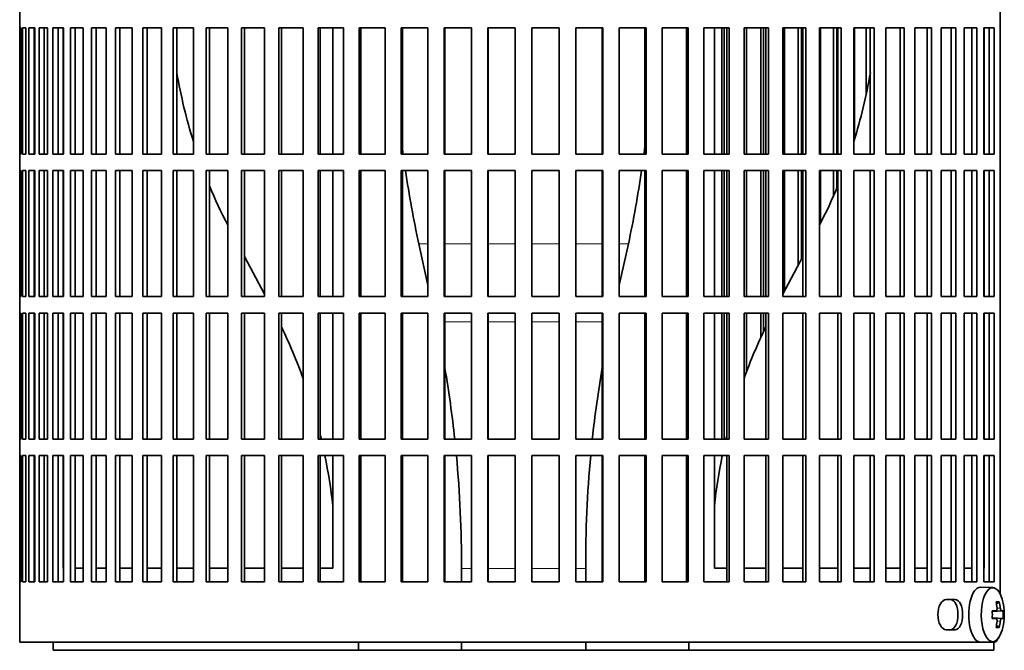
# Model space of a CAD drawing. Header units: millimetres. Extents: x 150 to 747, y -659 to 1200.
# Tile 7 of 13: x 155 to 335, y 188 to 303. Entities that reach past the tile are written whole.
import ezdxf

# ---------------------------------------------------------------- set-up
doc = ezdxf.new("R2010")
doc.units = ezdxf.units.MM
for name, color, linetype in [('M5X8_UNI7687', 7, 'Continuous'), ('VSI134_FILTRO_A', 7, 'Continuous'), ('VSI134_FILTRO_B', 7, 'Continuous'), ('VSI134_SUPPORTO_', 7, 'Continuous')]:
    doc.layers.add(name, color=color, linetype=linetype)

# ---------------------------------------------------------------- blocks, each defined once
blk = doc.blocks.new('SE')
at = {"layer": 'M5X8_UNI7687', "color": 7, "linetype": 'Continuous', "lineweight": 35}
for p, q in [((332.44, 199.61), (330.17, 199.68)), ((333.61, 197.02), (333.1, 196.63)), ((332.33, 195.33), (333, 195.39)), ((334.3, 195.38), (332.33, 195.23)), ((334.3, 193.99), (332.33, 194.13)), ((333, 193.97), (332.33, 194.04)), ((333.61, 192.35), (333.1, 192.74)), ((330.17, 189.68), (332.44, 189.75))]:
    blk.add_line(p, q, dxfattribs=at)
at = {"layer": 'M5X8_UNI7687', "color": 4, "linetype": 'Continuous', "lineweight": 9}
for p, q in [((334.01, 195.39), (332.33, 195.24)), ((332.33, 195.33), (332.99, 195.39)), ((333.19, 195.84), (333.8, 195.89)), ((332.33, 194.13), (334.01, 193.97)), ((332.99, 193.97), (332.33, 194.04)), ((333.8, 193.48), (333.19, 193.53))]:
    blk.add_line(p, q, dxfattribs=at)
at = {"layer": 'M5X8_UNI7687', "color": 7, "linetype": 'Continuous', "lineweight": 35}
for centre, radius, start, end in [((324.52, 194.68), 10, 343.7273, 16.2727), ((324.9, 194.68), 9.42, 355.7871, 4.2129)]:
    blk.add_arc(centre, radius, start, end, dxfattribs=at)
for centre, major_axis, ratio, start_param, end_param in [((330.14, 194.68), (0, 5), 0.422618, 0, 3.154553), ((332.41, 194.68), (0, -4.93), 0.422618, 2.175256, 6.283185), ((326.53, 191.62), (7.75, 5.06), 0.247104, 0.286808, 0.4365), ((324.6, 194.68), (0, 10), 0.866025, 4.833518, 4.948078), ((324.47, 194.68), (0, 10), 0.939693, 4.833518, 4.948078), ((324.54, 194.53), (9.97, 0.79), 0.036834, 0.556003, 0.670562), ((327.82, 194.68), (0, -9.26), 0.488139, 1.49595, 1.645642), ((324.54, 194.53), (9.97, 0.79), 0.036834, 0.199185, 0.313745), ((324.54, 194.84), (9.97, -0.79), 0.036834, -0.670562, -0.556003), ((324.6, 194.68), (0, -10), 0.866025, 1.335108, 1.449667), ((326.53, 197.75), (7.75, -5.06), 0.247104, -0.4365, -0.286808), ((324.47, 194.68), (0, -10), 0.939693, 1.335108, 1.449667), ((324.54, 194.84), (9.97, -0.79), 0.036834, -0.313745, -0.199185), ((332.41, 194.68), (0, -4.93), 0.422618, 0, 0.966337)]:
    blk.add_ellipse(centre, major_axis=major_axis, ratio=ratio, start_param=start_param, end_param=end_param, dxfattribs=at)
for points in [[(332.99, 195.39), (333, 195.39), (333.02, 195.4), (333.04, 195.4), (333.06, 195.42), (333.08, 195.43), (333.1, 195.45), (333.12, 195.48), (333.14, 195.51), (333.16, 195.54), (333.17, 195.58), (333.18, 195.62), (333.19, 195.66), (333.2, 195.7), (333.2, 195.75), (333.2, 195.79), (333.2, 195.84), (333.2, 195.87), (333.2, 195.89)], [(333.8, 195.89), (333.8, 195.87), (333.8, 195.84), (333.81, 195.79), (333.82, 195.75), (333.83, 195.7), (333.84, 195.66), (333.85, 195.62), (333.87, 195.58), (333.88, 195.54), (333.9, 195.51), (333.91, 195.48), (333.93, 195.45), (333.95, 195.43), (333.96, 195.42), (333.98, 195.4), (333.99, 195.4), (334, 195.39), (334.01, 195.39)], [(333.2, 193.48), (333.2, 193.49), (333.2, 193.53), (333.2, 193.57), (333.2, 193.62), (333.2, 193.66), (333.19, 193.71), (333.18, 193.75), (333.17, 193.79), (333.16, 193.83), (333.14, 193.86), (333.12, 193.89), (333.1, 193.91), (333.08, 193.93), (333.06, 193.95), (333.04, 193.96), (333.02, 193.97), (333, 193.97), (332.99, 193.97)], [(334.01, 193.97), (334, 193.97), (333.99, 193.97), (333.98, 193.96), (333.96, 193.95), (333.95, 193.93), (333.93, 193.91), (333.91, 193.89), (333.9, 193.86), (333.88, 193.83), (333.87, 193.79), (333.85, 193.75), (333.84, 193.71), (333.83, 193.66), (333.82, 193.62), (333.81, 193.57), (333.8, 193.53), (333.8, 193.49), (333.8, 193.48)]]:
    blk.add_open_spline(points, degree=3, dxfattribs=at)
at = {"layer": 'VSI134_FILTRO_A', "color": 7, "linetype": 'Continuous', "lineweight": 35}
for p, q in [((154.76, 390.68), (154.76, 189.68)), ((333.75, 375.68), (333.75, 198.46)), ((154.78, 301.68), (154.78, 278.68)), ((154.99, 301.68), (154.78, 301.68)), ((154.99, 301.68), (154.99, 278.68)), ((155.26, 301.68), (155.26, 278.68)), ((155.91, 301.68), (155.26, 301.68)), ((155.91, 301.68), (155.91, 278.68)), ((156.44, 301.68), (156.44, 278.68)), ((157.52, 301.68), (156.44, 301.68)), ((157.41, 301.68), (157.41, 278.68)), ((157.52, 301.68), (157.52, 278.68)), ((158.3, 301.68), (158.3, 278.68)), ((159.81, 301.68), (158.3, 301.68)), ((159.26, 301.68), (159.26, 278.68)), ((159.81, 301.68), (159.81, 278.68)), ((160.84, 301.68), (160.84, 278.68)), ((162.75, 301.68), (160.84, 301.68)), ((161.77, 301.68), (161.77, 278.68)), ((162.75, 301.68), (162.75, 278.68)), ((164.03, 301.68), (164.03, 278.68)), ((166.34, 301.68), (164.03, 301.68)), ((164.92, 301.68), (164.92, 278.68)), ((166.34, 301.68), (166.34, 278.68)), ((167.86, 301.68), (167.86, 278.68)), ((170.54, 301.68), (167.86, 301.68)), ((168.7, 301.68), (168.7, 278.68)), ((170.54, 301.68), (170.54, 278.68)), ((172.28, 301.68), (172.28, 278.68)), ((175.32, 301.68), (172.28, 301.68)), ((173.07, 301.68), (173.07, 278.68)), ((175.32, 301.68), (175.32, 278.68)), ((177.27, 301.68), (177.27, 278.68)), ((180.65, 301.68), (177.27, 301.68)), ((178.01, 301.68), (178.01, 278.68)), ((180.65, 301.68), (180.65, 278.68)), ((186.48, 301.68), (182.79, 301.68)), ((182.79, 301.68), (182.79, 278.68)), ((183.46, 301.68), (183.46, 278.68)), ((186.48, 301.68), (186.48, 278.68)), ((192.76, 301.68), (188.79, 301.68)), ((188.79, 301.68), (188.79, 278.68)), ((189.4, 301.68), (189.4, 278.68)), ((192.76, 301.68), (192.76, 278.68)), ((199.46, 301.68), (195.24, 301.68)), ((195.24, 301.68), (195.24, 278.68)), ((195.78, 301.68), (195.78, 278.68)), ((199.46, 301.68), (199.46, 278.68)), ((206.52, 301.68), (202.08, 301.68)), ((202.08, 301.68), (202.08, 278.68)), ((202.54, 301.68), (202.54, 278.68)), ((206.52, 301.68), (206.52, 278.68)), ((213.88, 301.68), (209.26, 301.68)), ((209.26, 301.68), (209.26, 278.68)), ((209.64, 301.68), (209.64, 278.68)), ((213.88, 301.68), (213.88, 278.68)), ((221.49, 301.68), (216.72, 301.68)), ((216.72, 301.68), (216.72, 278.68)), ((217.03, 301.68), (217.03, 278.68)), ((221.49, 301.68), (221.49, 278.68)), ((229.3, 301.68), (224.42, 301.68)), ((224.42, 301.68), (224.42, 278.68)), ((224.63, 301.68), (224.63, 278.68)), ((229.3, 301.68), (229.3, 278.68)), ((237.24, 301.68), (232.28, 301.68)), ((232.28, 301.68), (232.28, 278.68)), ((232.41, 301.68), (232.41, 278.68)), ((237.24, 301.68), (237.24, 278.68)), ((245.25, 301.68), (240.25, 301.68)), ((240.25, 301.68), (240.25, 278.68)), ((240.3, 301.68), (240.3, 278.68)), ((245.25, 301.68), (245.25, 278.68)), ((253.27, 301.68), (248.28, 301.68)), ((248.28, 301.68), (248.28, 278.68)), ((253.23, 301.68), (253.23, 278.68)), ((253.27, 301.68), (253.27, 278.68)), ((261.25, 301.68), (256.29, 301.68)), ((256.29, 301.68), (256.29, 278.68)), ((261.12, 301.68), (261.12, 278.68)), ((261.25, 301.68), (261.25, 278.68)), ((269.11, 301.68), (264.23, 301.68)), ((264.23, 301.68), (264.23, 278.68)), ((268.89, 301.68), (268.89, 278.68)), ((269.11, 301.68), (269.11, 278.68)), ((276.8, 301.68), (272.03, 301.68)), ((272.03, 301.68), (272.03, 278.68)), ((276.5, 301.68), (276.5, 278.68)), ((276.8, 301.68), (276.8, 278.68)), ((284.27, 301.68), (279.65, 301.68)), ((279.65, 301.68), (279.65, 278.68)), ((283.88, 301.68), (283.88, 278.68)), ((284.27, 301.68), (284.27, 278.68)), ((291.45, 301.68), (287.01, 301.68)), ((287.01, 301.68), (287.01, 278.68)), ((290.98, 301.68), (290.98, 278.68)), ((291.45, 301.68), (291.45, 278.68)), ((298.29, 301.68), (294.07, 301.68)), ((294.07, 301.68), (294.07, 278.68)), ((297.75, 301.68), (297.75, 278.68)), ((298.29, 301.68), (298.29, 278.68)), ((304.73, 301.68), (300.77, 301.68)), ((300.77, 301.68), (300.77, 278.68)), ((304.12, 301.68), (304.12, 278.68)), ((304.73, 301.68), (304.73, 278.68)), ((310.74, 301.68), (307.05, 301.68)), ((307.05, 301.68), (307.05, 278.68)), ((310.06, 301.68), (310.06, 278.68)), ((310.74, 301.68), (310.74, 278.68)), ((316.26, 301.68), (312.88, 301.68)), ((312.88, 301.68), (312.88, 278.68)), ((315.52, 301.68), (315.52, 278.68)), ((316.26, 301.68), (316.26, 278.68)), ((321.25, 301.68), (318.2, 301.68)), ((318.2, 301.68), (318.2, 278.68)), ((320.45, 301.68), (320.45, 278.68)), ((321.25, 301.68), (321.25, 278.68)), ((325.67, 301.68), (322.98, 301.68)), ((322.98, 301.68), (322.98, 278.68)), ((324.83, 301.68), (324.83, 278.68)), ((325.67, 301.68), (325.67, 278.68)), ((329.49, 301.68), (327.18, 301.68)), ((327.18, 301.68), (327.18, 278.68)), ((328.61, 301.68), (328.61, 278.68)), ((329.49, 301.68), (329.49, 278.68)), ((332.69, 301.68), (330.77, 301.68)), ((330.77, 301.68), (330.77, 278.68)), ((331.76, 301.68), (331.76, 278.68)), ((332.69, 301.68), (332.69, 278.68)), ((154.99, 278.68), (154.78, 278.68)), ((155.91, 278.68), (155.26, 278.68)), ((157.52, 278.68), (156.44, 278.68)), ((159.81, 278.68), (158.3, 278.68)), ((162.75, 278.68), (160.84, 278.68)), ((166.34, 278.68), (164.03, 278.68)), ((170.54, 278.68), (167.86, 278.68)), ((175.32, 278.68), (172.28, 278.68)), ((180.65, 278.68), (177.27, 278.68)), ((186.48, 278.68), (182.79, 278.68)), ((192.76, 278.68), (188.79, 278.68)), ((199.46, 278.68), (195.24, 278.68)), ((206.52, 278.68), (202.08, 278.68)), ((213.88, 278.68), (209.26, 278.68)), ((221.49, 278.68), (216.72, 278.68)), ((229.3, 278.68), (224.42, 278.68)), ((237.24, 278.68), (232.28, 278.68)), ((245.25, 278.68), (240.25, 278.68)), ((253.27, 278.68), (248.28, 278.68)), ((261.25, 278.68), (256.29, 278.68)), ((269.11, 278.68), (264.23, 278.68)), ((276.8, 278.68), (272.03, 278.68)), ((284.27, 278.68), (279.65, 278.68)), ((291.45, 278.68), (287.01, 278.68)), ((298.29, 278.68), (294.07, 278.68)), ((304.73, 278.68), (300.77, 278.68)), ((310.74, 278.68), (307.05, 278.68)), ((316.26, 278.68), (312.88, 278.68)), ((321.25, 278.68), (318.2, 278.68)), ((325.67, 278.68), (322.98, 278.68)), ((329.49, 278.68), (327.18, 278.68)), ((332.69, 278.68), (330.77, 278.68)), ((154.78, 275.68), (154.78, 252.68)), ((154.99, 275.68), (154.78, 275.68)), ((154.99, 275.68), (154.99, 252.68)), ((155.26, 275.68), (155.26, 252.68)), ((155.91, 275.68), (155.26, 275.68)), ((155.91, 275.68), (155.91, 252.68)), ((156.44, 275.68), (156.44, 252.68)), ((157.52, 275.68), (156.44, 275.68)), ((157.41, 275.68), (157.41, 252.68)), ((157.52, 275.68), (157.52, 252.68)), ((158.3, 275.68), (158.3, 252.68)), ((159.81, 275.68), (158.3, 275.68)), ((159.26, 275.68), (159.26, 252.68)), ((159.81, 275.68), (159.81, 252.68)), ((160.84, 275.68), (160.84, 252.68)), ((162.75, 275.68), (160.84, 275.68)), ((161.77, 275.68), (161.77, 252.68)), ((162.75, 275.68), (162.75, 252.68)), ((164.03, 275.68), (164.03, 252.68)), ((166.34, 275.68), (164.03, 275.68)), ((164.92, 275.68), (164.92, 252.68)), ((166.34, 275.68), (166.34, 252.68)), ((167.86, 275.68), (167.86, 252.68)), ((170.54, 275.68), (167.86, 275.68)), ((168.7, 275.68), (168.7, 252.68)), ((170.54, 275.68), (170.54, 252.68)), ((172.28, 275.68), (172.28, 252.68)), ((175.32, 275.68), (172.28, 275.68)), ((173.07, 275.68), (173.07, 252.68)), ((175.32, 275.68), (175.32, 252.68)), ((177.27, 275.68), (177.27, 252.68)), ((180.65, 275.68), (177.27, 275.68)), ((178.01, 275.68), (178.01, 252.68)), ((180.65, 275.68), (180.65, 252.68)), ((186.48, 275.68), (182.79, 275.68)), ((182.79, 275.68), (182.79, 252.68)), ((183.46, 275.68), (183.46, 252.68)), ((186.48, 275.68), (186.48, 252.68)), ((192.76, 275.68), (188.79, 275.68)), ((188.79, 275.68), (188.79, 252.68)), ((189.4, 275.68), (189.4, 252.68)), ((192.76, 275.68), (192.76, 252.68)), ((199.46, 275.68), (195.24, 275.68)), ((195.24, 275.68), (195.24, 252.68)), ((195.78, 275.68), (195.78, 252.68)), ((199.46, 275.68), (199.46, 252.68)), ((206.52, 275.68), (202.08, 275.68)), ((202.08, 275.68), (202.08, 252.68)), ((202.54, 275.68), (202.54, 252.68)), ((206.52, 275.68), (206.52, 252.68)), ((213.88, 275.68), (209.26, 275.68)), ((209.26, 275.68), (209.26, 252.68)), ((209.64, 275.68), (209.64, 252.68)), ((213.88, 275.68), (213.88, 252.68)), ((221.49, 275.68), (216.72, 275.68)), ((216.72, 275.68), (216.72, 252.68)), ((217.03, 275.68), (217.03, 252.68)), ((221.49, 275.68), (221.49, 252.68)), ((229.3, 275.68), (224.42, 275.68)), ((224.42, 275.68), (224.42, 252.68)), ((224.63, 275.68), (224.63, 252.68)), ((229.3, 275.68), (229.3, 252.68)), ((237.24, 275.68), (232.28, 275.68)), ((232.28, 275.68), (232.28, 252.68)), ((232.41, 275.68), (232.41, 252.68)), ((237.24, 275.68), (237.24, 252.68)), ((245.25, 275.68), (240.25, 275.68)), ((240.25, 275.68), (240.25, 252.68)), ((240.3, 275.68), (240.3, 252.68)), ((245.25, 275.68), (245.25, 252.68)), ((253.27, 275.68), (248.28, 275.68)), ((248.28, 275.68), (248.28, 252.68)), ((253.23, 275.68), (253.23, 252.68)), ((253.27, 275.68), (253.27, 252.68)), ((261.25, 275.68), (256.29, 275.68)), ((256.29, 275.68), (256.29, 252.68)), ((261.12, 275.68), (261.12, 252.68)), ((261.25, 275.68), (261.25, 252.68)), ((269.11, 275.68), (264.23, 275.68)), ((264.23, 275.68), (264.23, 252.68)), ((268.89, 275.68), (268.89, 252.68)), ((269.11, 275.68), (269.11, 252.68)), ((276.8, 275.68), (272.03, 275.68)), ((272.03, 275.68), (272.03, 252.68)), ((276.5, 275.68), (276.5, 252.68)), ((276.8, 275.68), (276.8, 252.68)), ((284.27, 275.68), (279.65, 275.68)), ((279.65, 275.68), (279.65, 252.68)), ((283.88, 275.68), (283.88, 252.68)), ((284.27, 275.68), (284.27, 252.68)), ((291.45, 275.68), (287.01, 275.68)), ((287.01, 275.68), (287.01, 252.68)), ((290.98, 275.68), (290.98, 252.68)), ((291.45, 275.68), (291.45, 252.68)), ((298.29, 275.68), (294.07, 275.68)), ((294.07, 275.68), (294.07, 252.68)), ((297.75, 275.68), (297.75, 252.68)), ((298.29, 275.68), (298.29, 252.68)), ((304.73, 275.68), (300.77, 275.68)), ((300.77, 275.68), (300.77, 252.68)), ((304.12, 275.68), (304.12, 252.68)), ((304.73, 275.68), (304.73, 252.68)), ((310.74, 275.68), (307.05, 275.68)), ((307.05, 275.68), (307.05, 252.68)), ((310.06, 275.68), (310.06, 252.68)), ((310.74, 275.68), (310.74, 252.68)), ((316.26, 275.68), (312.88, 275.68)), ((312.88, 275.68), (312.88, 252.68)), ((315.52, 275.68), (315.52, 252.68)), ((316.26, 275.68), (316.26, 252.68)), ((321.25, 275.68), (318.2, 275.68)), ((318.2, 275.68), (318.2, 252.68)), ((320.45, 275.68), (320.45, 252.68)), ((321.25, 275.68), (321.25, 252.68)), ((325.67, 275.68), (322.98, 275.68)), ((322.98, 275.68), (322.98, 252.68)), ((324.83, 275.68), (324.83, 252.68)), ((325.67, 275.68), (325.67, 252.68)), ((329.49, 275.68), (327.18, 275.68)), ((327.18, 275.68), (327.18, 252.68)), ((328.61, 275.68), (328.61, 252.68)), ((329.49, 275.68), (329.49, 252.68)), ((332.69, 275.68), (330.77, 275.68)), ((330.77, 275.68), (330.77, 252.68)), ((331.76, 275.68), (331.76, 252.68)), ((332.69, 275.68), (332.69, 252.68)), ((154.99, 252.68), (154.78, 252.68)), ((155.91, 252.68), (155.26, 252.68)), ((157.52, 252.68), (156.44, 252.68)), ((159.81, 252.68), (158.3, 252.68)), ((162.75, 252.68), (160.84, 252.68)), ((166.34, 252.68), (164.03, 252.68)), ((170.54, 252.68), (167.86, 252.68)), ((175.32, 252.68), (172.28, 252.68)), ((180.65, 252.68), (177.27, 252.68)), ((186.48, 252.68), (182.79, 252.68)), ((192.76, 252.68), (188.79, 252.68)), ((199.46, 252.68), (195.24, 252.68)), ((206.52, 252.68), (202.08, 252.68)), ((213.88, 252.68), (209.26, 252.68)), ((221.49, 252.68), (216.72, 252.68)), ((229.3, 252.68), (224.42, 252.68)), ((237.24, 252.68), (232.28, 252.68)), ((245.25, 252.68), (240.25, 252.68)), ((253.27, 252.68), (248.28, 252.68)), ((261.25, 252.68), (256.29, 252.68)), ((269.11, 252.68), (264.23, 252.68)), ((276.8, 252.68), (272.03, 252.68)), ((284.27, 252.68), (279.65, 252.68)), ((291.45, 252.68), (287.01, 252.68)), ((298.29, 252.68), (294.07, 252.68)), ((304.73, 252.68), (300.77, 252.68)), ((310.74, 252.68), (307.05, 252.68)), ((316.26, 252.68), (312.88, 252.68)), ((321.25, 252.68), (318.2, 252.68)), ((325.67, 252.68), (322.98, 252.68)), ((329.49, 252.68), (327.18, 252.68)), ((332.69, 252.68), (330.77, 252.68)), ((154.78, 249.68), (154.78, 226.68)), ((154.99, 249.68), (154.78, 249.68)), ((154.99, 249.68), (154.99, 226.68)), ((155.26, 249.68), (155.26, 226.68)), ((155.91, 249.68), (155.26, 249.68)), ((155.91, 249.68), (155.91, 226.68)), ((156.44, 249.68), (156.44, 226.68)), ((157.52, 249.68), (156.44, 249.68)), ((157.41, 249.68), (157.41, 226.68)), ((157.52, 249.68), (157.52, 226.68)), ((158.3, 249.68), (158.3, 226.68)), ((159.81, 249.68), (158.3, 249.68)), ((159.26, 249.68), (159.26, 226.68)), ((159.81, 249.68), (159.81, 226.68)), ((160.84, 249.68), (160.84, 226.68)), ((162.75, 249.68), (160.84, 249.68)), ((161.77, 249.68), (161.77, 226.68)), ((162.75, 249.68), (162.75, 226.68)), ((164.03, 249.68), (164.03, 226.68)), ((166.34, 249.68), (164.03, 249.68)), ((164.92, 249.68), (164.92, 226.68)), ((166.34, 249.68), (166.34, 226.68)), ((167.86, 249.68), (167.86, 226.68)), ((170.54, 249.68), (167.86, 249.68)), ((168.7, 249.68), (168.7, 226.68)), ((170.54, 249.68), (170.54, 226.68)), ((172.28, 249.68), (172.28, 226.68)), ((175.32, 249.68), (172.28, 249.68)), ((173.07, 249.68), (173.07, 226.68)), ((175.32, 249.68), (175.32, 226.68)), ((177.27, 249.68), (177.27, 226.68)), ((180.65, 249.68), (177.27, 249.68)), ((178.01, 249.68), (178.01, 226.68)), ((180.65, 249.68), (180.65, 226.68)), ((186.48, 249.68), (182.79, 249.68)), ((182.79, 249.68), (182.79, 226.68)), ((183.46, 249.68), (183.46, 226.68)), ((186.48, 249.68), (186.48, 226.68)), ((192.76, 249.68), (188.79, 249.68)), ((188.79, 249.68), (188.79, 226.68)), ((189.4, 249.68), (189.4, 226.68)), ((192.76, 249.68), (192.76, 226.68)), ((199.46, 249.68), (195.24, 249.68)), ((195.24, 249.68), (195.24, 226.68)), ((195.78, 249.68), (195.78, 226.68)), ((199.46, 249.68), (199.46, 226.68)), ((206.52, 249.68), (202.08, 249.68)), ((202.08, 249.68), (202.08, 226.68)), ((202.54, 249.68), (202.54, 226.68)), ((206.52, 249.68), (206.52, 226.68)), ((213.88, 249.68), (209.26, 249.68)), ((209.26, 249.68), (209.26, 226.68)), ((209.64, 249.68), (209.64, 226.68)), ((213.88, 249.68), (213.88, 226.68)), ((221.49, 249.68), (216.72, 249.68)), ((216.72, 249.68), (216.72, 226.68)), ((217.03, 249.68), (217.03, 226.68)), ((221.49, 249.68), (221.49, 226.68)), ((229.3, 249.68), (224.42, 249.68)), ((224.42, 249.68), (224.42, 226.68)), ((224.63, 249.68), (224.63, 226.68)), ((229.3, 249.68), (229.3, 226.68)), ((237.24, 249.68), (232.28, 249.68)), ((232.28, 249.68), (232.28, 226.68)), ((232.41, 249.68), (232.41, 226.68)), ((237.24, 249.68), (237.24, 226.68)), ((245.25, 249.68), (240.25, 249.68)), ((240.25, 249.68), (240.25, 226.68)), ((240.3, 249.68), (240.3, 226.68)), ((245.25, 249.68), (245.25, 226.68)), ((253.27, 249.68), (248.28, 249.68)), ((248.28, 249.68), (248.28, 226.68)), ((253.23, 249.68), (253.23, 226.68)), ((253.27, 249.68), (253.27, 226.68)), ((261.25, 249.68), (256.29, 249.68)), ((256.29, 249.68), (256.29, 226.68)), ((261.12, 249.68), (261.12, 226.68)), ((261.25, 249.68), (261.25, 226.68)), ((269.11, 249.68), (264.23, 249.68)), ((264.23, 249.68), (264.23, 226.68)), ((268.89, 249.68), (268.89, 226.68)), ((269.11, 249.68), (269.11, 226.68)), ((276.8, 249.68), (272.03, 249.68)), ((272.03, 249.68), (272.03, 226.68)), ((276.5, 249.68), (276.5, 226.68)), ((276.8, 249.68), (276.8, 226.68)), ((284.27, 249.68), (279.65, 249.68)), ((279.65, 249.68), (279.65, 226.68)), ((283.88, 249.68), (283.88, 226.68)), ((284.27, 249.68), (284.27, 226.68)), ((291.45, 249.68), (287.01, 249.68)), ((287.01, 249.68), (287.01, 226.68)), ((290.98, 249.68), (290.98, 226.68)), ((291.45, 249.68), (291.45, 226.68)), ((298.29, 249.68), (294.07, 249.68)), ((294.07, 249.68), (294.07, 226.68)), ((297.75, 249.68), (297.75, 226.68)), ((298.29, 249.68), (298.29, 226.68)), ((304.73, 249.68), (300.77, 249.68)), ((300.77, 249.68), (300.77, 226.68)), ((304.12, 249.68), (304.12, 226.68)), ((304.73, 249.68), (304.73, 226.68)), ((310.74, 249.68), (307.05, 249.68)), ((307.05, 249.68), (307.05, 226.68)), ((310.06, 249.68), (310.06, 226.68)), ((310.74, 249.68), (310.74, 226.68)), ((316.26, 249.68), (312.88, 249.68)), ((312.88, 249.68), (312.88, 226.68)), ((315.52, 249.68), (315.52, 226.68)), ((316.26, 249.68), (316.26, 226.68)), ((321.25, 249.68), (318.2, 249.68)), ((318.2, 249.68), (318.2, 226.68)), ((320.45, 249.68), (320.45, 226.68)), ((321.25, 249.68), (321.25, 226.68)), ((325.67, 249.68), (322.98, 249.68)), ((322.98, 249.68), (322.98, 226.68)), ((324.83, 249.68), (324.83, 226.68)), ((325.67, 249.68), (325.67, 226.68)), ((329.49, 249.68), (327.18, 249.68)), ((327.18, 249.68), (327.18, 226.68)), ((328.61, 249.68), (328.61, 226.68)), ((329.49, 249.68), (329.49, 226.68)), ((332.69, 249.68), (330.77, 249.68)), ((330.77, 249.68), (330.77, 226.68)), ((331.76, 249.68), (331.76, 226.68)), ((332.69, 249.68), (332.69, 226.68)), ((154.99, 226.68), (154.78, 226.68)), ((155.91, 226.68), (155.26, 226.68)), ((157.52, 226.68), (156.44, 226.68)), ((159.81, 226.68), (158.3, 226.68)), ((162.75, 226.68), (160.84, 226.68)), ((166.34, 226.68), (164.03, 226.68)), ((170.54, 226.68), (167.86, 226.68)), ((175.32, 226.68), (172.28, 226.68)), ((180.65, 226.68), (177.27, 226.68)), ((186.48, 226.68), (182.79, 226.68)), ((192.76, 226.68), (188.79, 226.68)), ((199.46, 226.68), (195.24, 226.68)), ((206.52, 226.68), (202.08, 226.68)), ((213.88, 226.68), (209.26, 226.68)), ((221.49, 226.68), (216.72, 226.68)), ((229.3, 226.68), (224.42, 226.68)), ((237.24, 226.68), (232.28, 226.68)), ((245.25, 226.68), (240.25, 226.68)), ((253.27, 226.68), (248.28, 226.68)), ((261.25, 226.68), (256.29, 226.68)), ((269.11, 226.68), (264.23, 226.68)), ((276.8, 226.68), (272.03, 226.68)), ((284.27, 226.68), (279.65, 226.68)), ((291.45, 226.68), (287.01, 226.68)), ((298.29, 226.68), (294.07, 226.68)), ((304.73, 226.68), (300.77, 226.68)), ((310.74, 226.68), (307.05, 226.68)), ((316.26, 226.68), (312.88, 226.68)), ((321.25, 226.68), (318.2, 226.68)), ((325.67, 226.68), (322.98, 226.68)), ((329.49, 226.68), (327.18, 226.68)), ((332.69, 226.68), (330.77, 226.68)), ((154.78, 223.68), (154.78, 200.68)), ((154.99, 223.68), (154.78, 223.68)), ((154.99, 223.68), (154.99, 200.68)), ((155.26, 223.68), (155.26, 200.68)), ((155.91, 223.68), (155.26, 223.68)), ((155.91, 223.68), (155.91, 200.68)), ((156.44, 223.68), (156.44, 200.68)), ((157.52, 223.68), (156.44, 223.68)), ((157.41, 223.68), (157.41, 200.68)), ((157.52, 223.68), (157.52, 200.68)), ((158.3, 223.68), (158.3, 200.68)), ((159.81, 223.68), (158.3, 223.68)), ((159.26, 223.68), (159.26, 200.68)), ((159.81, 223.68), (159.81, 200.68)), ((160.84, 223.68), (160.84, 200.68)), ((162.75, 223.68), (160.84, 223.68)), ((161.77, 223.68), (161.77, 200.68)), ((162.75, 223.68), (162.75, 200.68)), ((164.03, 223.68), (164.03, 200.68)), ((166.34, 223.68), (164.03, 223.68)), ((164.92, 223.68), (164.92, 200.68)), ((166.34, 223.68), (166.34, 200.68)), ((167.86, 223.68), (167.86, 200.68)), ((170.54, 223.68), (167.86, 223.68)), ((168.7, 223.68), (168.7, 200.68)), ((170.54, 223.68), (170.54, 200.68)), ((172.28, 223.68), (172.28, 200.68)), ((175.32, 223.68), (172.28, 223.68)), ((173.07, 223.68), (173.07, 200.68)), ((175.32, 223.68), (175.32, 200.68)), ((177.27, 223.68), (177.27, 200.68)), ((180.65, 223.68), (177.27, 223.68)), ((178.01, 223.68), (178.01, 200.68)), ((180.65, 223.68), (180.65, 200.68)), ((186.48, 223.68), (182.79, 223.68)), ((182.79, 223.68), (182.79, 200.68)), ((183.46, 223.68), (183.46, 200.68)), ((186.48, 223.68), (186.48, 200.68)), ((192.76, 223.68), (188.79, 223.68)), ((188.79, 223.68), (188.79, 200.68)), ((189.4, 223.68), (189.4, 200.68)), ((192.76, 223.68), (192.76, 200.68)), ((199.46, 223.68), (195.24, 223.68)), ((195.24, 223.68), (195.24, 200.68)), ((195.78, 223.68), (195.78, 200.68)), ((199.46, 223.68), (199.46, 200.68)), ((206.52, 223.68), (202.08, 223.68)), ((202.08, 223.68), (202.08, 200.68)), ((202.54, 223.68), (202.54, 200.68)), ((206.52, 223.68), (206.52, 200.68)), ((213.88, 223.68), (209.26, 223.68)), ((209.26, 223.68), (209.26, 200.68)), ((209.64, 223.68), (209.64, 200.68)), ((213.88, 223.68), (213.88, 200.68)), ((221.49, 223.68), (216.72, 223.68)), ((216.72, 223.68), (216.72, 200.68)), ((217.03, 223.68), (217.03, 200.68)), ((221.49, 223.68), (221.49, 200.68)), ((229.3, 223.68), (224.42, 223.68)), ((224.42, 223.68), (224.42, 200.68)), ((224.63, 223.68), (224.63, 200.68)), ((229.3, 223.68), (229.3, 200.68)), ((237.24, 223.68), (232.28, 223.68)), ((232.28, 223.68), (232.28, 200.68)), ((232.41, 223.68), (232.41, 200.68)), ((237.24, 223.68), (237.24, 200.68)), ((245.25, 223.68), (240.25, 223.68)), ((240.25, 223.68), (240.25, 200.68)), ((240.3, 223.68), (240.3, 200.68)), ((245.25, 223.68), (245.25, 200.68)), ((253.27, 223.68), (248.28, 223.68)), ((248.28, 223.68), (248.28, 200.68)), ((253.23, 223.68), (253.23, 200.68)), ((253.27, 223.68), (253.27, 200.68)), ((261.25, 223.68), (256.29, 223.68)), ((256.29, 223.68), (256.29, 200.68)), ((261.12, 223.68), (261.12, 200.68)), ((261.25, 223.68), (261.25, 200.68)), ((269.11, 223.68), (264.23, 223.68)), ((264.23, 223.68), (264.23, 200.68)), ((268.89, 223.68), (268.89, 200.68)), ((269.11, 223.68), (269.11, 200.68)), ((276.8, 223.68), (272.03, 223.68)), ((272.03, 223.68), (272.03, 200.68)), ((276.5, 223.68), (276.5, 200.68)), ((276.8, 223.68), (276.8, 200.68)), ((284.27, 223.68), (279.65, 223.68)), ((279.65, 223.68), (279.65, 200.68)), ((283.88, 223.68), (283.88, 200.68)), ((284.27, 223.68), (284.27, 200.68)), ((291.45, 223.68), (287.01, 223.68)), ((287.01, 223.68), (287.01, 200.68)), ((290.98, 223.68), (290.98, 200.68)), ((291.45, 223.68), (291.45, 200.68)), ((298.29, 223.68), (294.07, 223.68)), ((294.07, 223.68), (294.07, 200.68)), ((297.75, 223.68), (297.75, 200.68)), ((298.29, 223.68), (298.29, 200.68)), ((304.73, 223.68), (300.77, 223.68)), ((300.77, 223.68), (300.77, 200.68)), ((304.12, 223.68), (304.12, 200.68)), ((304.73, 223.68), (304.73, 200.68)), ((310.74, 223.68), (307.05, 223.68)), ((307.05, 223.68), (307.05, 200.68)), ((310.06, 223.68), (310.06, 200.68)), ((310.74, 223.68), (310.74, 200.68)), ((316.26, 223.68), (312.88, 223.68)), ((312.88, 223.68), (312.88, 200.68)), ((315.52, 223.68), (315.52, 200.68)), ((316.26, 223.68), (316.26, 200.68)), ((321.25, 223.68), (318.2, 223.68)), ((318.2, 223.68), (318.2, 200.68)), ((320.45, 223.68), (320.45, 200.68)), ((321.25, 223.68), (321.25, 200.68)), ((325.67, 223.68), (322.98, 223.68)), ((322.98, 223.68), (322.98, 200.68)), ((324.83, 223.68), (324.83, 200.68)), ((325.67, 223.68), (325.67, 200.68)), ((329.49, 223.68), (327.18, 223.68)), ((327.18, 223.68), (327.18, 200.68)), ((328.61, 223.68), (328.61, 200.68)), ((329.49, 223.68), (329.49, 200.68)), ((332.69, 223.68), (330.77, 223.68)), ((330.77, 223.68), (330.77, 200.68)), ((331.76, 223.68), (331.76, 200.68)), ((332.69, 223.68), (332.69, 200.68)), ((154.99, 200.68), (154.78, 200.68)), ((155.91, 200.68), (155.26, 200.68)), ((157.52, 200.68), (156.44, 200.68)), ((159.81, 200.68), (158.3, 200.68)), ((162.75, 200.68), (160.84, 200.68)), ((166.34, 200.68), (164.03, 200.68)), ((170.54, 200.68), (167.86, 200.68)), ((175.32, 200.68), (172.28, 200.68)), ((180.65, 200.68), (177.27, 200.68)), ((186.48, 200.68), (182.79, 200.68)), ((192.76, 200.68), (188.79, 200.68)), ((199.46, 200.68), (195.24, 200.68)), ((206.52, 200.68), (202.08, 200.68)), ((213.88, 200.68), (209.26, 200.68)), ((221.49, 200.68), (216.72, 200.68)), ((229.3, 200.68), (224.42, 200.68)), ((237.24, 200.68), (232.28, 200.68)), ((245.25, 200.68), (240.25, 200.68)), ((253.27, 200.68), (248.28, 200.68)), ((261.25, 200.68), (256.29, 200.68)), ((269.11, 200.68), (264.23, 200.68)), ((276.8, 200.68), (272.03, 200.68)), ((284.27, 200.68), (279.65, 200.68)), ((291.45, 200.68), (287.01, 200.68)), ((298.29, 200.68), (294.07, 200.68)), ((304.73, 200.68), (300.77, 200.68)), ((310.74, 200.68), (307.05, 200.68)), ((316.26, 200.68), (312.88, 200.68)), ((321.25, 200.68), (318.2, 200.68)), ((325.67, 200.68), (322.98, 200.68)), ((329.49, 200.68), (327.18, 200.68)), ((332.69, 200.68), (330.77, 200.68)), ((325.54, 197.43), (323.92, 197.43)), ((323.92, 191.93), (325.54, 191.93)), ((332.73, 189.68), (154.76, 189.68))]:
    blk.add_line(p, q, dxfattribs=at)
for points, knots in [([(323.92, 191.93), (323.53, 191.93), (323.13, 192.23), (322.56, 193.25), (322.39, 193.96), (322.39, 195.4), (322.56, 196.11), (323.13, 197.14), (323.53, 197.43), (323.92, 197.43)], [0, 0, 0, 0, 0.25, 0.25, 0.5, 0.5, 0.75, 0.75, 1, 1, 1, 1]), ([(324.68, 197.43), (325.06, 197.43), (325.42, 197.14), (325.92, 196.12), (326.07, 195.4), (326.07, 193.97), (325.93, 193.25), (325.41, 192.23), (325.06, 191.93), (324.68, 191.93)], [0, 0, 0, 0, 0.25, 0.25, 0.5, 0.5, 0.75, 0.75, 1, 1, 1, 1]), ([(325.54, 191.93), (325.91, 191.93), (326.27, 192.23), (326.78, 193.25), (326.92, 193.96), (326.92, 195.4), (326.78, 196.11), (326.27, 197.14), (325.91, 197.43), (325.54, 197.43)], [0, 0, 0, 0, 0.25, 0.25, 0.5, 0.5, 0.75, 0.75, 1, 1, 1, 1]), ([(332.73, 189.68), (332.8, 189.68), (332.87, 189.7), (333, 189.78), (333.07, 189.84), (333.19, 189.99), (333.25, 190.08), (333.35, 190.27), (333.39, 190.36), (333.42, 190.46)], [0, 0, 0, 0, 0.125, 0.125, 0.25, 0.25, 0.375, 0.375, 0.4673836, 0.4673836, 0.4673836, 0.4673836])]:
    blk.add_open_spline(points, degree=3, knots=knots, dxfattribs=at)
at = {"layer": 'VSI134_FILTRO_B', "color": 7, "linetype": 'Continuous', "lineweight": 35}
for p, q in [((282.94, 301.68), (282.94, 278.68)), ((283.36, 301.68), (283.36, 278.68)), ((287.47, 301.68), (287.47, 278.68)), ((290.08, 301.68), (290.08, 278.68)), ((290.58, 301.68), (290.58, 278.68)), ((294.41, 301.68), (294.41, 278.68)), ((296.89, 301.68), (296.89, 278.68)), ((297.47, 301.68), (297.47, 278.68)), ((300.99, 301.68), (300.99, 278.68)), ((303.32, 301.68), (303.32, 278.68)), ((303.96, 301.68), (303.96, 278.68)), ((307.15, 301.68), (307.15, 281.28)), ((309.32, 301.68), (309.32, 289.62)), ((310.03, 301.68), (310.03, 293.29)), ((282.94, 275.68), (282.94, 252.68)), ((283.36, 275.68), (283.36, 252.68)), ((287.47, 275.68), (287.47, 252.68)), ((290.08, 275.68), (290.08, 252.68)), ((290.58, 275.68), (290.58, 252.68)), ((294.41, 275.68), (294.41, 253.77)), ((296.89, 275.68), (296.89, 258.41)), ((297.47, 275.68), (297.47, 259.49)), ((300.99, 275.68), (300.99, 266.12)), ((303.32, 275.68), (303.32, 271.02)), ((303.96, 275.68), (303.96, 272.51)), ((282.94, 249.68), (282.94, 226.68)), ((283.36, 249.68), (283.36, 226.68)), ((287.47, 249.68), (287.47, 239.02)), ((290.08, 249.68), (290.08, 245.27)), ((290.58, 249.68), (290.58, 246.34)), ((282.94, 223.68), (282.94, 223.21))]:
    blk.add_line(p, q, dxfattribs=at)
at = {"layer": 'VSI134_SUPPORTO_', "color": 7, "linetype": 'Continuous', "lineweight": 35}
for p, q in [((162.69, 278.68), (162.69, 301.68)), ((211.94, 301.68), (211.94, 278.68)), ((281.59, 301.68), (281.59, 278.68)), ((330.84, 278.68), (330.84, 301.68)), ((162.69, 252.68), (162.69, 275.68)), ((211.94, 275.68), (211.94, 252.68)), ((281.59, 275.68), (281.59, 252.68)), ((330.84, 252.68), (330.84, 275.68)), ((227.63, 262.3), (229.3, 254.77)), ((264.23, 254.77), (265.9, 262.3)), ((199.46, 253.12), (195.78, 260.02)), ((294.07, 253.12), (297.75, 260.02)), ((162.69, 226.68), (162.69, 249.68)), ((211.94, 249.68), (211.94, 226.68)), ((281.59, 249.68), (281.59, 226.68)), ((330.84, 226.68), (330.84, 249.68)), ((162.69, 203.18), (162.69, 223.68)), ((211.94, 223.68), (211.94, 203.18)), ((281.59, 223.68), (281.59, 203.18)), ((330.84, 203.18), (330.84, 223.68)), ((162.75, 203.18), (162.69, 203.18)), ((166.34, 203.18), (164.92, 203.18)), ((170.54, 203.18), (168.7, 203.18)), ((175.32, 203.18), (173.07, 203.18)), ((180.65, 203.18), (178.01, 203.18)), ((186.48, 203.18), (183.46, 203.18)), ((192.76, 203.18), (189.4, 203.18)), ((199.46, 203.18), (195.78, 203.18)), ((206.52, 203.18), (202.54, 203.18)), ((211.94, 203.18), (209.64, 203.18)), ((281.59, 203.18), (283.88, 203.18)), ((287.01, 203.18), (290.98, 203.18)), ((294.07, 203.18), (297.75, 203.18)), ((300.77, 203.18), (304.12, 203.18)), ((307.05, 203.18), (310.06, 203.18)), ((312.88, 203.18), (315.52, 203.18)), ((318.2, 203.18), (320.45, 203.18)), ((322.98, 203.18), (324.83, 203.18)), ((327.18, 203.18), (328.61, 203.18)), ((330.77, 203.18), (330.84, 203.18)), ((235.42, 203.07), (235.42, 200.68)), ((258.1, 200.68), (258.1, 203.07)), ((160.9, 189.68), (160.9, 188.18)), ((216.61, 188.18), (216.61, 189.68)), ((235.42, 189.68), (235.42, 188.18)), ((258.1, 188.18), (258.1, 189.68)), ((276.92, 189.68), (276.92, 188.18)), ((332.62, 188.18), (332.62, 189.68)), ((160.9, 188.18), (216.61, 188.18)), ((216.61, 188.18), (235.42, 188.18)), ((235.42, 188.18), (258.1, 188.18)), ((276.92, 188.18), (258.1, 188.18)), ((276.92, 188.18), (332.62, 188.18))]:
    blk.add_line(p, q, dxfattribs=at)
at = {"layer": 'VSI134_SUPPORTO_', "color": 4, "linetype": 'Continuous', "lineweight": 9}
for p, q in [((227.63, 262.3), (229.3, 262.3)), ((232.41, 262.3), (237.24, 262.3)), ((240.3, 262.3), (245.25, 262.3)), ((248.28, 262.3), (253.23, 262.3)), ((256.29, 262.3), (261.12, 262.3)), ((264.23, 262.3), (265.9, 262.3)), ((237.24, 248.07), (232.41, 248.07)), ((245.25, 248.07), (240.3, 248.07)), ((253.23, 248.07), (248.28, 248.07)), ((261.12, 248.07), (256.29, 248.07)), ((237.24, 203.07), (235.42, 203.07)), ((245.25, 203.07), (240.3, 203.07)), ((253.23, 203.07), (248.28, 203.07)), ((258.1, 203.07), (256.29, 203.07))]:
    blk.add_line(p, q, dxfattribs=at)
at = {"layer": 'VSI134_SUPPORTO_', "color": 7, "linetype": 'Continuous', "lineweight": 35}
for centre, radius, start, end in [((443.78, 308.52), 221.04, 187.4788, 187.7586), ((46.01, 308.9), 224.77, 352.268, 352.5742), ((443.78, 308.52), 221.04, 188.545, 192.0711), ((46.01, 308.9), 224.77, 348.0322, 351.4987), ((22.81, 203.88), 212.61, 6.157, 9.683), ((467.29, 204.24), 209.19, 170.229, 173.8367), ((22.81, 203.88), 212.61, 359.7799, 5.3483), ((467.29, 204.24), 209.19, 174.6622, 180.3206)]:
    blk.add_arc(centre, radius, start, end, dxfattribs=at)
for centre, major_axis, start_param, end_param in [((265.24, 309.8), (0, -90), 4.894359, 5.03854), ((228.29, 309.8), (0, -90), 1.244645, 1.388826), ((265.24, 309.8), (0, -90), 5.134895, 5.224562), ((228.29, 309.8), (0, -90), 1.058623, 1.14829), ((124.81, 203.07), (0, 95), 5.086295, 5.195316), ((368.72, 203.07), (0, 95), 1.08787, 1.196891), ((124.81, 203.07), (0, 95), -1.319579, -1.31136), ((368.72, 203.07), (0, 95), 1.31136, 1.319579), ((124.81, 203.07), (0, 95), 4.833287, 4.931134), ((368.72, 203.07), (0, 95), 1.352052, 1.449898)]:
    blk.add_ellipse(centre, major_axis=major_axis, ratio=0.92388, start_param=start_param, end_param=end_param, dxfattribs=at)

msp = doc.modelspace()

# ---------------------------------------------------------------- block references
msp.add_blockref('SE', (0, 0))

doc.saveas('drawing.dxf')
